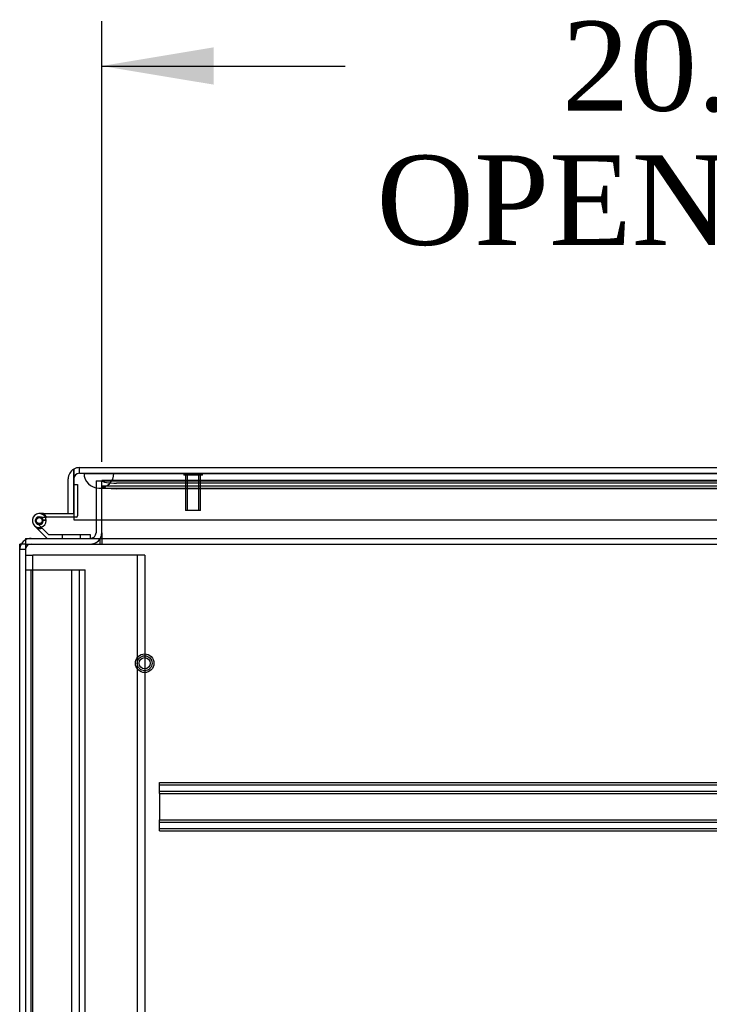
# Model space of a CAD drawing. Header units: inches. Extents: x 1 to 299, y -2 to 199.
# Tile 8 of 57: x 67 to 78, y 18 to 35. Entities that reach past the tile are written whole.
import ezdxf
from ezdxf.enums import TextEntityAlignment as Align
from ezdxf.lldxf.tags import DXFTag

# ---------------------------------------------------------------- set-up
doc = ezdxf.new("R2010")
doc.units = ezdxf.units.IN
doc.header["$MEASUREMENT"] = 0
for name, color, linetype in [('COM50677-2', 7, 'Continuous'), ('COM53964-1', 7, 'Continuous'), ('COM54746-48', 7, 'Continuous'), ('COM70215', 7, 'Continuous'), ('COM70220', 7, 'Continuous'), ('COM71195-5', 7, 'Continuous'), ('COM71210-10', 7, 'Continuous'), ('COM71298-1', 7, 'Continuous'), ('COM71299-1', 7, 'Continuous'), ('Default', 7, 'Continuous'), ('STD26258', 7, 'Continuous')]:
    doc.layers.add(name, color=color, linetype=linetype)
doc.styles.add('SEACAD_Times_New_Roman', font='times.ttf')
tags = doc.linetypes.add('HIDDEN2', pattern=[0.1875, 0.125, -0.0625]).pattern_tags.tags
tags[6:7] = [DXFTag(74, 4), DXFTag(75, 0), DXFTag(340, '0'), DXFTag(46, 0.0), DXFTag(50, 0.0), DXFTag(44, 0.0), DXFTag(45, 0.0)]
tags[4:5] = [DXFTag(74, 4), DXFTag(75, 0), DXFTag(340, '0'), DXFTag(46, 0.0), DXFTag(50, 0.0), DXFTag(44, 0.0), DXFTag(45, 0.0)]
doc.dimstyles.new('HAMMOND_(STH_-_300x200)', dxfattribs={"dimtxt": 1.5, "dimasz": 1.875, "dimexe": 0.75, "dimexo": 0.75, "dimgap": 0.375, "dimtad": 0, "dimtih": 1, "dimtoh": 1, "dimzin": 0, "dimdsep": 46, "dimtxsty": 'SEACAD_Times_New_Roman', "dimblk1": '_SE_FILLED', "dimblk2": '_SE_FILLED', "dimsah": 1, "dimcen": 0.75, "dimadec": 0, "dimazin": 0, "dimtfac": 0.8, "dimtofl": 0, "dimtmove": 0, "dimatfit": 3, "dimfxl": 1, "dimtolj": 1, "dimtzin": 0, "dimarcsym": 0})

# ---------------------------------------------------------------- blocks, each defined once
blk = doc.blocks.new('SE2')
at = {"layer": 'COM50677-2', "color": 7, "linetype": 'HIDDEN2'}
for p, q in [((66.95, 25.592), (67.075, 25.592)), ((67.135, 25.592), (67.075, 25.592)), ((67.075, 8.092), (67.075, 25.592)), ((68.765, 25.592), (67.135, 25.592)), ((68.825, 25.592), (68.765, 25.592)), ((68.825, 25.592), (68.825, 8.092)), ((68.95, 25.592), (68.825, 25.592)), ((68.95, 25.592), (68.95, 8.092))]:
    blk.add_line(p, q, dxfattribs=at)
at = {"layer": 'COM53964-1', "color": 7, "linetype": 'HIDDEN2'}
for p, q in [((66.95, 25.345), (67.088, 25.345)), ((67.045, 8.97), (67.045, 25.345)), ((67.088, 25.345), (67.812, 25.345)), ((67.729, 8.97), (67.729, 25.345)), ((67.812, 25.345), (67.95, 25.345)), ((67.855, 8.97), (67.855, 25.345)), ((67.95, 8.97), (67.95, 25.345))]:
    blk.add_line(p, q, dxfattribs=at)
at = {"layer": 'COM54746-48', "color": 7, "linetype": 'Continuous'}
for p, q in [((67.762, 26.776), (67.762, 26.776)), ((67.249, 26.289), (67.182, 26.289)), ((67.249, 26.289), (67.762, 26.289)), ((67.762, 26.289), (67.762, 26.291)), ((67.145, 26.13), (67.34, 25.936)), ((67.299, 26.172), (67.237, 26.172)), ((67.285, 26.227), (67.305, 26.227)), ((67.762, 26.227), (67.305, 26.227)), ((67.314, 25.874), (67.103, 26.085)), ((67.34, 25.936), (68.034, 25.936)), ((68.034, 25.936), (68.034, 25.874))]:
    blk.add_line(p, q, dxfattribs=at)
at = {"layer": 'COM54746-48', "color": 7, "linetype": 'HIDDEN2'}
for p, q in [((67.762, 26.776), (67.824, 26.776)), ((67.824, 26.776), (67.824, 26.252)), ((67.119, 26.159), (67.119, 26.184)), ((67.169, 26.234), (67.194, 26.234)), ((67.194, 26.109), (67.169, 26.109)), ((67.182, 26.227), (67.285, 26.227)), ((67.298, 26.182), (67.236, 26.177)), ((67.244, 26.184), (67.244, 26.159)), ((67.799, 26.227), (67.762, 26.227)), ((67.569, 25.936), (67.569, 25.874)), ((67.873, 25.874), (67.873, 25.936))]:
    blk.add_line(p, q, dxfattribs=at)
at = {"layer": 'COM54746-48', "color": 7, "linetype": 'Continuous'}
blk.add_circle((67.182, 26.172), 0.05, dxfattribs=at)
for radius, start, end in [(0.117, 0, 227.608), (0.135, 24.0421, 60.0736), (0.055, 0, 228.8041), (0.055, 228.8041, 0), (0.117, 287.0274, 0)]:
    blk.add_arc((67.182, 26.172), radius, start, end, dxfattribs=at)
at = {"layer": 'COM54746-48', "color": 7, "linetype": 'HIDDEN2'}
for centre, radius, start, end in [((67.169, 26.184), 0.05, 90, 180), ((67.169, 26.159), 0.05, 180, 270), ((67.194, 26.184), 0.05, 0, 90), ((67.194, 26.159), 0.05, 270, 0), ((67.799, 26.252), 0.025, 270, 0), ((67.182, 26.172), 0.117, 227.608, 287.0274), ((67.182, 26.172), 0.135, 255.0294, 291.0142)]:
    blk.add_arc(centre, radius, start, end, dxfattribs=at)
at = {"layer": 'COM70215', "color": 7, "linetype": 'HIDDEN2'}
for p, q in [((69.2, 21.736), (69.2, 21.779)), ((69.2, 21.779), (88.7, 21.779)), ((69.2, 21.739), (88.7, 21.739)), ((69.2, 21.634), (69.2, 21.736)), ((69.2, 21.591), (69.2, 21.634)), ((69.2, 21.631), (88.7, 21.631)), ((69.2, 21.591), (69.2, 21.154)), ((69.2, 21.591), (88.7, 21.591)), ((69.2, 21.111), (69.2, 21.154)), ((69.2, 21.154), (88.7, 21.154)), ((69.2, 21.114), (88.7, 21.114)), ((69.2, 21.009), (69.2, 21.111)), ((69.2, 20.966), (69.2, 21.009)), ((69.2, 21.006), (88.7, 21.006)), ((69.2, 20.966), (88.7, 20.966))]:
    blk.add_line(p, q, dxfattribs=at)
at = {"layer": 'COM70220', "color": 7, "linetype": 'HIDDEN2'}
for p, q in [((67.934, 26.965), (68.433, 26.965)), ((67.934, 26.964), (67.934, 26.965)), ((67.934, 26.964), (68.433, 26.964)), ((68.183, 26.962), (67.934, 26.964)), ((68.432, 26.964), (68.183, 26.962)), ((68.183, 26.962), (68.433, 26.962)), ((68.432, 26.965), (68.432, 26.964)), ((68.433, 26.965), (88.901, 26.965)), ((68.433, 26.964), (88.901, 26.964)), ((68.433, 26.962), (88.901, 26.962)), ((68.183, 26.716), (68.433, 26.716)), ((68.433, 26.716), (88.901, 26.716))]:
    blk.add_line(p, q, dxfattribs=at)
blk.add_arc((68.183, 26.966), 0.25, 180, 0, dxfattribs=at)
at = {"layer": 'COM71195-5', "color": 7, "linetype": 'Continuous'}
for p, q in [((67.762, 27.035), (67.762, 26.871)), ((67.762, 26.871), (67.762, 27.035)), ((67.857, 27.061), (89.477, 27.061)), ((67.667, 26.291), (67.667, 26.871)), ((67.762, 26.291), (67.762, 26.871)), ((67.762, 26.871), (67.762, 26.186)), ((67.667, 26.291), (67.762, 26.291)), ((67.762, 26.186), (89.571, 26.186))]:
    blk.add_line(p, q, dxfattribs=at)
at = {"layer": 'COM71195-5', "color": 7, "linetype": 'HIDDEN2'}
for q in [(67.857, 27.061), (89.477, 26.966)]:
    blk.add_line((67.857, 26.966), q, dxfattribs=at)
at = {"layer": 'COM71195-5', "color": 7, "linetype": 'Continuous'}
for start, end in [(120, 180), (90, 120)]:
    blk.add_arc((67.857, 26.871), 0.19, start, end, dxfattribs=at)
at = {"layer": 'COM71195-5', "color": 7, "linetype": 'HIDDEN2'}
blk.add_arc((67.857, 26.871), 0.095, 90, 180, dxfattribs=at)
at = {"layer": 'COM71195-5', "color": 7, "linetype": 'Continuous'}
blk.add_ellipse((67.857, 26.871), major_axis=(0, -0.19), ratio=0.999171, start_param=3.141593, end_param=3.665191, dxfattribs=at)
at = {"layer": 'COM71195-5', "color": 7, "linetype": 'HIDDEN2'}
blk.add_ellipse((67.857, 26.871), major_axis=(0, -0.095), ratio=0.999171, start_param=3.141593, end_param=4.712389, dxfattribs=at)
at = {"layer": 'COM71210-10', "color": 7, "linetype": 'HIDDEN2'}
for p, q in [((68.135, 26.841), (68.23, 26.841)), ((68.135, 26.841), (68.135, 26.186)), ((66.95, 25.684), (66.855, 25.684))]:
    blk.add_line(p, q, dxfattribs=at)
at = {"layer": 'COM71210-10', "color": 7, "linetype": 'Continuous'}
for p, q in [((68.135, 26.186), (68.135, 25.969)), ((66.855, 8.004), (66.855, 25.779)), ((66.95, 25.779), (66.855, 25.779))]:
    blk.add_line(p, q, dxfattribs=at)
for centre, radius, start, end in [((68.04, 25.969), 0.095, 270, 0), ((68.04, 25.969), 0.19, 330, 0), ((67.045, 25.684), 0.19, 120, 150)]:
    blk.add_arc(centre, radius, start, end, dxfattribs=at)
at = {"layer": 'COM71210-10', "color": 7, "linetype": 'HIDDEN2'}
for centre, radius, start, end in [((67.045, 25.684), 0.19, 150, 180), ((67.045, 25.684), 0.19, 90, 120), ((67.045, 25.684), 0.095, 90, 180), ((68.04, 25.969), 0.19, 270, 330)]:
    blk.add_arc(centre, radius, start, end, dxfattribs=at)
at = {"layer": 'COM71298-1', "color": 7, "linetype": 'HIDDEN2'}
for p, q in [((68.23, 26.841), (68.23, 26.843)), ((68.23, 26.841), (68.23, 26.843)), ((89.268, 26.843), (68.23, 26.843)), ((89.018, 26.8), (68.48, 26.8)), ((89.267, 26.748), (68.23, 26.748)), ((68.23, 26.747), (68.23, 26.747)), ((89.018, 26.707), (68.48, 26.707))]:
    blk.add_line(p, q, dxfattribs=at)
for centre in [(68.48, 26.844), (68.48, 26.75)]:
    blk.add_ellipse(centre, major_axis=(-0.25, 0), ratio=0.173648, start_param=0.070105, end_param=1.570796, dxfattribs=at)
at = {"layer": 'COM71299-1', "color": 7, "linetype": 'HIDDEN2'}
for p, q in [((68.23, 26.841), (89.268, 26.841)), ((68.23, 26.186), (68.23, 26.841)), ((66.95, 25.779), (114.82, 25.779)), ((68.2, 25.874), (68.2, 25.779)), ((68.23, 25.874), (68.23, 25.779))]:
    blk.add_line(p, q, dxfattribs=at)
at = {"layer": 'COM71299-1', "color": 7, "linetype": 'Continuous'}
for p, q in [((68.23, 25.969), (68.23, 26.186)), ((68.23, 25.969), (68.23, 25.874)), ((66.95, 25.874), (114.82, 25.874)), ((66.95, 25.874), (66.95, 25.684)), ((66.95, 25.684), (66.95, 7.909))]:
    blk.add_line(p, q, dxfattribs=at)
at = {"layer": 'STD26258', "color": 7, "linetype": 'HIDDEN2'}
for p, q in [((69.605, 26.966), (69.605, 26.934)), ((69.918, 26.934), (69.605, 26.934)), ((69.637, 26.934), (69.637, 26.341)), ((69.667, 26.341), (69.667, 26.934)), ((69.856, 26.341), (69.856, 26.934)), ((69.887, 26.341), (69.887, 26.934)), ((69.918, 26.934), (69.918, 26.966)), ((69.887, 26.341), (69.637, 26.341))]:
    blk.add_line(p, q, dxfattribs=at)
for radius in [0.156, 0.125, 0.0944]:
    blk.add_circle((68.95, 23.779), radius, dxfattribs=at)
blk = doc.blocks.new('DMBLK14')
at = {"layer": 'Default', "linetype": 'Continuous', "transparency": 16777216}
for points in [[(70.105, 34.11), (68.23, 33.797), (70.105, 33.485)], [(86.906, 34.11), (86.906, 33.485), (88.781, 33.797)]]:
    blk.add_hatch(color=7, dxfattribs=at).paths.add_polyline_path(points)
at = {"layer": 'Default', "color": 7, "linetype": 'Continuous', "transparency": 16777216}
for p, q in [((68.23, 27.155), (68.23, 34.547)), ((88.781, 27.406), (88.781, 34.547)), ((68.23, 33.797), (72.311, 33.797)), ((84.699, 33.797), (88.781, 33.797))]:
    blk.add_line(p, q, dxfattribs=at)
at = {"layer": 'Default', "color": 7, "linetype": 'Continuous', "transparency": 16777216, "style": 'SEACAD_Times_New_Roman'}
for s, p in [('20.55', (75.946, 34.547)), ('OPENNING', (72.836, 32.297))]:
    blk.add_text(s, height=1.5, dxfattribs=at).set_placement(p, align=Align.TOP_LEFT)
blk = doc.blocks.new('_SE_FILLED')
at = {"color": 0}
blk.add_line((0, 0), (-1, 0), dxfattribs=at)
blk.add_solid([(0, 0), (-1, -0.1665), (-1, 0.1665), (0, 0)], dxfattribs=at)

msp = doc.modelspace()

# ---------------------------------------------------------------- block references
at = {"layer": 'Default'}
msp.add_blockref('SE2', (0, 0), dxfattribs=at)

# ---------------------------------------------------------------- dimensions: what is measured, and where the dimension line sits
at = {"layer": 'Default', "color": 7, "linetype": 'Continuous'}
dim = msp.add_linear_dim(base=(88.781, 33.797), p1=(68.23, 26.405), p2=(88.781, 26.656), text='\\A1;<>\\POPENNING', dimstyle='HAMMOND_(STH_-_300x200)', dxfattribs=at)
dim.commit()
dim.dimension.update_dxf_attribs({"geometry": 'DMBLK14', "text_midpoint": (78.505, 33.797), "dimtype": 160})

doc.saveas('drawing.dxf')
